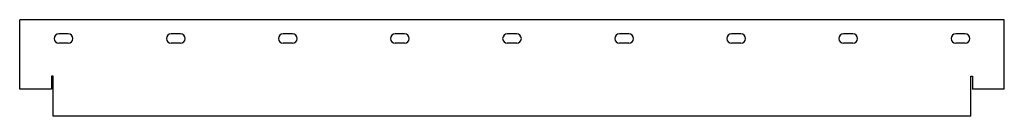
# Model space of a CAD drawing. Header units: millimetres. Extents: x -155 to 372, y 178 to 230.
import ezdxf

# ---------------------------------------------------------------- set-up
doc = ezdxf.new("R2010")
doc.units = ezdxf.units.MM

msp = doc.modelspace()

# ---------------------------------------------------------------- linework, layer by layer
at = {"color": 7, "linetype": 'Continuous', "lineweight": 25}
for p, q in [((-154.85, 192.74), (-154.85, 229.74)), ((372.15, 229.74), (-154.85, 229.74)), ((372.15, 192.74), (372.15, 229.74)), ((-128.85, 222.24), (-133.85, 222.24)), ((-68.85, 222.24), (-73.85, 222.24)), ((-8.85, 222.24), (-13.85, 222.24)), ((51.15, 222.24), (46.15, 222.24)), ((111.15, 222.24), (106.15, 222.24)), ((171.15, 222.24), (166.15, 222.24)), ((231.15, 222.24), (226.15, 222.24)), ((291.15, 222.24), (286.15, 222.24)), ((351.15, 222.24), (346.15, 222.24)), ((-128.85, 217.24), (-133.85, 217.24)), ((-68.85, 217.24), (-73.85, 217.24)), ((-8.85, 217.24), (-13.85, 217.24)), ((51.15, 217.24), (46.15, 217.24)), ((111.15, 217.24), (106.15, 217.24)), ((171.15, 217.24), (166.15, 217.24)), ((231.15, 217.24), (226.15, 217.24)), ((291.15, 217.24), (286.15, 217.24)), ((351.15, 217.24), (346.15, 217.24)), ((-136.85, 199.74), (-137.85, 199.74)), ((-137.85, 199.74), (-137.85, 192.74)), ((-136.85, 178.28), (-136.85, 199.74)), ((354.15, 199.74), (355.15, 199.74)), ((354.15, 178.28), (354.15, 199.74)), ((355.15, 199.74), (355.15, 192.74)), ((-137.85, 192.74), (-154.85, 192.74)), ((372.15, 192.74), (355.15, 192.74)), ((354.15, 178.28), (-136.85, 178.28))]:
    msp.add_line(p, q, dxfattribs=at)
for centre, start, end in [((-133.85, 219.74), 90, 270), ((-128.85, 219.74), 270, 90), ((-73.85, 219.74), 90, 270), ((-68.85, 219.74), 270, 90), ((-13.85, 219.74), 90, 270), ((-8.85, 219.74), 270, 90), ((46.15, 219.74), 90, 270), ((51.15, 219.74), 270, 90), ((106.15, 219.74), 90, 270), ((111.15, 219.74), 270, 90), ((166.15, 219.74), 90, 270), ((171.15, 219.74), 270, 90), ((226.15, 219.74), 90, 270), ((231.15, 219.74), 270, 90), ((286.15, 219.74), 90, 270), ((291.15, 219.74), 270, 90), ((346.15, 219.74), 90, 270), ((351.15, 219.74), 270, 90)]:
    msp.add_arc(centre, 2.5, start, end, dxfattribs=at)

doc.saveas('drawing.dxf')
